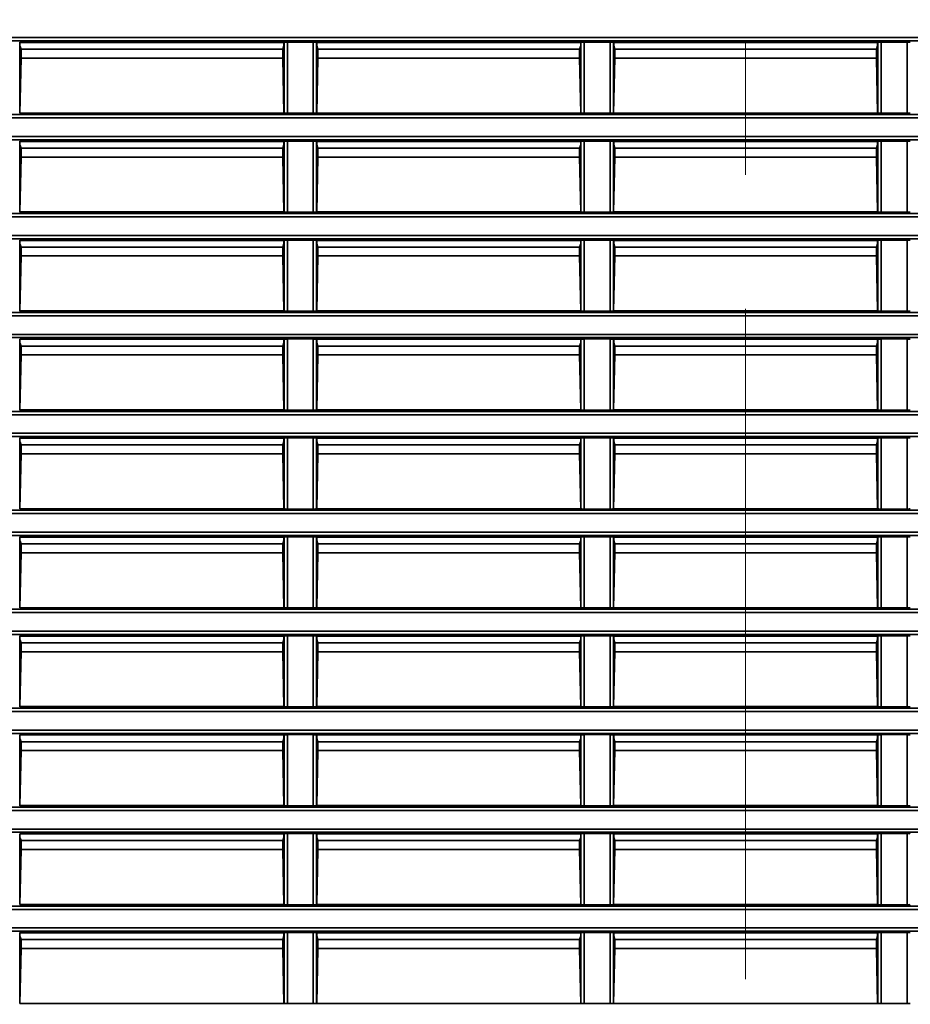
# Model space of a CAD drawing. Header units: millimetres. Extents: x 0 to 1118, y 0 to 864.
# Tile 211 of 250: x 976 to 993, y 464 to 482. Entities that reach past the tile are written whole.
import ezdxf

# ---------------------------------------------------------------- set-up
doc = ezdxf.new("R2010")
doc.units = ezdxf.units.MM
doc.linetypes.add('CENTERX2', pattern=[20.32, 12.7, -2.54, 2.54, -2.54])
doc.styles.add('SLDTEXTSTYLE0', font='TXT', dxfattribs={"width": 0.605})
doc.dimstyles.new('SLDDIMSTYLE3', dxfattribs={"dimtxt": 4.233333, "dimasz": 4.572, "dimexe": 0, "dimexo": 0.0625, "dimgap": 1.058333, "dimtad": 0, "dimtih": 1, "dimtoh": 1, "dimdec": 1, "dimlfac": 4, "dimrnd": 1e-09, "dimzin": 4, "dimdsep": 46, "dimtxsty": 'SLDTEXTSTYLE0', "dimsah": 1, "dimcen": 0.09, "dimadec": 0, "dimazin": 1, "dimtfac": 1, "dimtofl": 0, "dimtmove": 0, "dimatfit": 3, "dimfxl": 1, "dimfrac": 2, "dimtolj": 1, "dimtzin": 12, "dimarcsym": 0})

# ---------------------------------------------------------------- blocks, each defined once
blk = doc.blocks.new('_D_21')
at = {"color": 7, "linetype": 'Continuous', "lineweight": 0}
for p, q in [((934.937, 497.024), (1079.54, 497.024)), ((1077.94, 497.024), (1077.94, 476.868)), ((1085.54, 475.898), (1084.084, 475.898)), ((1084.084, 475.898), (1084.084, 469.401)), ((1093.624, 475.898), (1095.079, 475.898)), ((1095.079, 475.898), (1095.079, 469.401)), ((1084.084, 469.401), (1085.54, 469.401)), ((1095.079, 469.401), (1093.624, 469.401)), ((1077.94, 448.274), (1077.94, 468.431)), ((934.937, 448.274), (1079.54, 448.274))]:
    blk.add_line(p, q, dxfattribs=at)
at = {"color": 7, "linetype": 'Continuous', "lineweight": 18}
for points in [[(1077.94, 497.024), (1077.178, 492.452), (1078.702, 492.452)], [(1077.94, 448.274), (1078.702, 452.846), (1077.178, 452.846)]]:
    blk.add_solid(points, dxfattribs=at)
at = {"color": 7, "linetype": 'Continuous', "lineweight": 18, "char_height": 4.2333, "attachment_point": 1, "style": 'SLDTEXTSTYLE0'}
for s, insert in [('3X', (1059.346, 474.858)), ('195.0', (1068.077, 474.858)), ('7.7', (1085.54, 474.858))]:
    blk.add_mtext(s, dxfattribs=dict(at, insert=insert))

msp = doc.modelspace()

# ---------------------------------------------------------------- linework, layer by layer
at = {"color": 7, "linetype": 'CENTERX2', "lineweight": 18}
msp.add_line((989.587, 497.024), (989.587, 448.274), dxfattribs=at)
at = {"color": 7, "linetype": 'Continuous', "lineweight": 35}
for p, q in [((930.212, 481.848), (1048.962, 481.848)), ((1048.962, 481.786), (930.212, 481.786)), ((975.832, 481.759), (975.837, 481.755)), ((975.832, 481.759), (975.832, 480.414)), ((980.837, 481.755), (975.837, 481.755)), ((975.837, 481.703), (975.837, 481.755)), ((975.837, 481.69), (975.837, 481.703)), ((975.858, 481.627), (975.837, 481.69)), ((980.816, 481.627), (980.837, 481.69)), ((980.837, 481.755), (980.842, 481.759)), ((980.837, 481.755), (980.837, 481.703)), ((980.837, 481.703), (980.837, 481.69)), ((980.842, 480.414), (980.842, 481.759)), ((980.904, 481.761), (981.395, 481.761)), ((980.904, 481.761), (980.904, 480.413)), ((981.395, 480.413), (981.395, 481.761)), ((981.457, 481.759), (981.462, 481.755)), ((981.457, 481.759), (981.457, 480.414)), ((986.462, 481.755), (981.462, 481.755)), ((981.462, 481.703), (981.462, 481.755)), ((981.462, 481.69), (981.462, 481.703)), ((981.483, 481.627), (981.462, 481.69)), ((986.441, 481.627), (986.462, 481.69)), ((986.462, 481.755), (986.467, 481.759)), ((986.462, 481.755), (986.462, 481.703)), ((986.462, 481.703), (986.462, 481.69)), ((986.467, 480.414), (986.467, 481.759)), ((986.529, 481.761), (987.02, 481.761)), ((986.529, 481.761), (986.529, 480.413)), ((987.02, 480.413), (987.02, 481.761)), ((987.082, 481.759), (987.087, 481.755)), ((987.082, 481.759), (987.082, 480.414)), ((992.087, 481.755), (987.087, 481.755)), ((987.087, 481.703), (987.087, 481.755)), ((987.087, 481.69), (987.087, 481.703)), ((987.108, 481.627), (987.087, 481.69)), ((992.066, 481.627), (992.087, 481.69)), ((992.087, 481.755), (992.092, 481.759)), ((992.087, 481.755), (992.087, 481.703)), ((992.087, 481.703), (992.087, 481.69)), ((992.092, 480.414), (992.092, 481.759)), ((992.154, 481.761), (992.645, 481.761)), ((992.154, 481.761), (992.154, 480.413)), ((992.645, 480.413), (992.645, 481.761)), ((975.858, 481.627), (975.858, 481.459)), ((980.816, 481.627), (975.858, 481.627)), ((980.816, 481.459), (980.816, 481.627)), ((981.483, 481.627), (981.483, 481.459)), ((986.441, 481.627), (981.483, 481.627)), ((986.441, 481.459), (986.441, 481.627)), ((987.108, 481.627), (987.108, 481.459)), ((992.066, 481.627), (987.108, 481.627)), ((992.066, 481.459), (992.066, 481.627)), ((975.858, 481.459), (975.836, 480.418)), ((980.816, 481.459), (975.858, 481.459)), ((980.838, 480.418), (980.816, 481.459)), ((981.483, 481.459), (981.461, 480.418)), ((986.441, 481.459), (981.483, 481.459)), ((986.463, 480.418), (986.441, 481.459)), ((987.108, 481.459), (987.086, 480.418)), ((992.066, 481.459), (987.108, 481.459)), ((992.088, 480.418), (992.066, 481.459)), ((930.212, 480.388), (1048.962, 480.388)), ((975.836, 480.418), (975.832, 480.414)), ((980.838, 480.418), (975.836, 480.418)), ((980.842, 480.414), (980.838, 480.418)), ((981.395, 480.413), (980.904, 480.413)), ((981.461, 480.418), (981.457, 480.414)), ((986.463, 480.418), (981.461, 480.418)), ((986.467, 480.414), (986.463, 480.418)), ((987.02, 480.413), (986.529, 480.413)), ((987.086, 480.418), (987.082, 480.414)), ((992.088, 480.418), (987.086, 480.418)), ((992.092, 480.414), (992.088, 480.418)), ((992.645, 480.413), (992.154, 480.413)), ((1048.962, 480.325), (930.212, 480.325)), ((930.212, 479.973), (1048.962, 479.973)), ((1048.962, 479.911), (930.212, 479.911)), ((975.832, 479.884), (975.837, 479.88)), ((975.832, 479.884), (975.832, 478.539)), ((980.837, 479.88), (975.837, 479.88)), ((975.837, 479.828), (975.837, 479.88)), ((975.837, 479.815), (975.837, 479.828)), ((975.858, 479.752), (975.837, 479.815)), ((980.816, 479.752), (980.837, 479.815)), ((980.837, 479.88), (980.842, 479.884)), ((980.837, 479.88), (980.837, 479.828)), ((980.837, 479.828), (980.837, 479.815)), ((980.842, 478.539), (980.842, 479.884)), ((980.904, 479.886), (981.395, 479.886)), ((980.904, 479.886), (980.904, 478.538)), ((981.395, 478.538), (981.395, 479.886)), ((981.457, 479.884), (981.462, 479.88)), ((981.457, 479.884), (981.457, 478.539)), ((986.462, 479.88), (981.462, 479.88)), ((981.462, 479.828), (981.462, 479.88)), ((981.462, 479.815), (981.462, 479.828)), ((981.483, 479.752), (981.462, 479.815)), ((986.441, 479.752), (986.462, 479.815)), ((986.462, 479.88), (986.467, 479.884)), ((986.462, 479.88), (986.462, 479.828)), ((986.462, 479.828), (986.462, 479.815)), ((986.467, 478.539), (986.467, 479.884)), ((986.529, 479.886), (987.02, 479.886)), ((986.529, 479.886), (986.529, 478.538)), ((987.02, 478.538), (987.02, 479.886)), ((987.082, 479.884), (987.087, 479.88)), ((987.082, 479.884), (987.082, 478.539)), ((992.087, 479.88), (987.087, 479.88)), ((987.087, 479.828), (987.087, 479.88)), ((987.087, 479.815), (987.087, 479.828)), ((987.108, 479.752), (987.087, 479.815)), ((992.066, 479.752), (992.087, 479.815)), ((992.087, 479.88), (992.092, 479.884)), ((992.087, 479.88), (992.087, 479.828)), ((992.087, 479.828), (992.087, 479.815)), ((992.092, 478.539), (992.092, 479.884)), ((992.154, 479.886), (992.645, 479.886)), ((992.154, 479.886), (992.154, 478.538)), ((992.645, 478.538), (992.645, 479.886)), ((975.858, 479.752), (975.858, 479.584)), ((980.816, 479.752), (975.858, 479.752)), ((980.816, 479.584), (980.816, 479.752)), ((981.483, 479.752), (981.483, 479.584)), ((986.441, 479.752), (981.483, 479.752)), ((986.441, 479.584), (986.441, 479.752)), ((987.108, 479.752), (987.108, 479.584)), ((992.066, 479.752), (987.108, 479.752)), ((992.066, 479.584), (992.066, 479.752)), ((975.858, 479.584), (975.836, 478.543)), ((980.816, 479.584), (975.858, 479.584)), ((980.838, 478.543), (980.816, 479.584)), ((981.483, 479.584), (981.461, 478.543)), ((986.441, 479.584), (981.483, 479.584)), ((986.463, 478.543), (986.441, 479.584)), ((987.108, 479.584), (987.086, 478.543)), ((992.066, 479.584), (987.108, 479.584)), ((992.088, 478.543), (992.066, 479.584)), ((934.055, 478.513), (1048.962, 478.513)), ((975.836, 478.543), (975.832, 478.539)), ((980.838, 478.543), (975.836, 478.543)), ((980.842, 478.539), (980.838, 478.543)), ((981.395, 478.538), (980.904, 478.538)), ((981.461, 478.543), (981.457, 478.539)), ((986.463, 478.543), (981.461, 478.543)), ((986.467, 478.539), (986.463, 478.543)), ((987.02, 478.538), (986.529, 478.538)), ((987.086, 478.543), (987.082, 478.539)), ((992.088, 478.543), (987.086, 478.543)), ((992.092, 478.539), (992.088, 478.543)), ((992.645, 478.538), (992.154, 478.538)), ((1048.962, 478.45), (934.009, 478.45)), ((934.242, 478.098), (1048.962, 478.098)), ((1048.962, 478.036), (934.401, 478.036)), ((975.832, 478.009), (975.837, 478.005)), ((975.832, 478.009), (975.832, 476.664)), ((980.837, 478.005), (975.837, 478.005)), ((975.837, 477.953), (975.837, 478.005)), ((975.837, 477.94), (975.837, 477.953)), ((975.858, 477.877), (975.837, 477.94)), ((980.816, 477.877), (980.837, 477.94)), ((980.837, 478.005), (980.842, 478.009)), ((980.837, 478.005), (980.837, 477.953)), ((980.837, 477.953), (980.837, 477.94)), ((980.842, 476.664), (980.842, 478.009)), ((980.904, 478.011), (981.395, 478.011)), ((980.904, 478.011), (980.904, 476.663)), ((981.395, 476.663), (981.395, 478.011)), ((981.457, 478.009), (981.462, 478.005)), ((981.457, 478.009), (981.457, 476.664)), ((986.462, 478.005), (981.462, 478.005)), ((981.462, 477.953), (981.462, 478.005)), ((981.462, 477.94), (981.462, 477.953)), ((981.483, 477.877), (981.462, 477.94)), ((986.441, 477.877), (986.462, 477.94)), ((986.462, 478.005), (986.467, 478.009)), ((986.462, 478.005), (986.462, 477.953)), ((986.462, 477.953), (986.462, 477.94)), ((986.467, 476.664), (986.467, 478.009)), ((986.529, 478.011), (987.02, 478.011)), ((986.529, 478.011), (986.529, 476.663)), ((987.02, 476.663), (987.02, 478.011)), ((987.082, 478.009), (987.087, 478.005)), ((987.082, 478.009), (987.082, 476.664)), ((992.087, 478.005), (987.087, 478.005)), ((987.087, 477.953), (987.087, 478.005)), ((987.087, 477.94), (987.087, 477.953)), ((987.108, 477.877), (987.087, 477.94)), ((992.066, 477.877), (992.087, 477.94)), ((992.087, 478.005), (992.092, 478.009)), ((992.087, 478.005), (992.087, 477.953)), ((992.087, 477.953), (992.087, 477.94)), ((992.092, 476.664), (992.092, 478.009)), ((992.154, 478.011), (992.645, 478.011)), ((992.154, 478.011), (992.154, 476.663)), ((992.645, 476.663), (992.645, 478.011)), ((975.858, 477.877), (975.858, 477.709)), ((980.816, 477.877), (975.858, 477.877)), ((980.816, 477.709), (980.816, 477.877)), ((981.483, 477.877), (981.483, 477.709)), ((986.441, 477.877), (981.483, 477.877)), ((986.441, 477.709), (986.441, 477.877)), ((987.108, 477.877), (987.108, 477.709)), ((992.066, 477.877), (987.108, 477.877)), ((992.066, 477.709), (992.066, 477.877)), ((975.858, 477.709), (975.836, 476.668)), ((980.816, 477.709), (975.858, 477.709)), ((980.838, 476.668), (980.816, 477.709)), ((981.483, 477.709), (981.461, 476.668)), ((986.441, 477.709), (981.483, 477.709)), ((986.463, 476.668), (986.441, 477.709)), ((987.108, 477.709), (987.086, 476.668)), ((992.066, 477.709), (987.108, 477.709)), ((992.088, 476.668), (992.066, 477.709)), ((934.048, 476.638), (1048.962, 476.638)), ((975.836, 476.668), (975.832, 476.664)), ((980.838, 476.668), (975.836, 476.668)), ((980.842, 476.664), (980.838, 476.668)), ((981.395, 476.663), (980.904, 476.663)), ((981.461, 476.668), (981.457, 476.664)), ((986.463, 476.668), (981.461, 476.668)), ((986.467, 476.664), (986.463, 476.668)), ((987.02, 476.663), (986.529, 476.663)), ((987.086, 476.668), (987.082, 476.664)), ((992.088, 476.668), (987.086, 476.668)), ((992.092, 476.664), (992.088, 476.668)), ((992.645, 476.663), (992.154, 476.663)), ((1048.962, 476.575), (933.7, 476.575)), ((930.212, 476.223), (1048.962, 476.223)), ((1048.962, 476.161), (930.212, 476.161)), ((975.832, 476.134), (975.837, 476.13)), ((975.832, 476.134), (975.832, 474.789)), ((980.837, 476.13), (975.837, 476.13)), ((975.837, 476.078), (975.837, 476.13)), ((975.837, 476.065), (975.837, 476.078)), ((980.837, 476.13), (980.842, 476.134)), ((980.837, 476.13), (980.837, 476.078)), ((980.837, 476.078), (980.837, 476.065)), ((980.842, 474.789), (980.842, 476.134)), ((980.904, 476.136), (981.395, 476.136)), ((980.904, 476.136), (980.904, 474.788)), ((981.395, 474.788), (981.395, 476.136)), ((981.457, 476.134), (981.462, 476.13)), ((981.457, 476.134), (981.457, 474.789)), ((986.462, 476.13), (981.462, 476.13)), ((981.462, 476.078), (981.462, 476.13)), ((981.462, 476.065), (981.462, 476.078)), ((986.462, 476.13), (986.467, 476.134)), ((986.462, 476.13), (986.462, 476.078)), ((986.462, 476.078), (986.462, 476.065)), ((986.467, 474.789), (986.467, 476.134)), ((986.529, 476.136), (987.02, 476.136)), ((986.529, 476.136), (986.529, 474.788)), ((987.02, 474.788), (987.02, 476.136)), ((987.082, 476.134), (987.087, 476.13)), ((987.082, 476.134), (987.082, 474.789)), ((992.087, 476.13), (987.087, 476.13)), ((987.087, 476.078), (987.087, 476.13)), ((987.087, 476.065), (987.087, 476.078)), ((992.087, 476.13), (992.092, 476.134)), ((992.087, 476.13), (992.087, 476.078)), ((992.087, 476.078), (992.087, 476.065)), ((992.092, 474.789), (992.092, 476.134)), ((992.154, 476.136), (992.645, 476.136)), ((992.154, 476.136), (992.154, 474.788)), ((992.645, 474.788), (992.645, 476.136)), ((975.858, 476.002), (975.837, 476.065)), ((975.858, 476.002), (975.858, 475.834)), ((980.816, 476.002), (975.858, 476.002)), ((980.816, 476.002), (980.837, 476.065)), ((980.816, 475.834), (980.816, 476.002)), ((981.483, 476.002), (981.462, 476.065)), ((981.483, 476.002), (981.483, 475.834)), ((986.441, 476.002), (981.483, 476.002)), ((986.441, 476.002), (986.462, 476.065)), ((986.441, 475.834), (986.441, 476.002)), ((987.108, 476.002), (987.087, 476.065)), ((987.108, 476.002), (987.108, 475.834)), ((992.066, 476.002), (987.108, 476.002)), ((992.066, 476.002), (992.087, 476.065)), ((992.066, 475.834), (992.066, 476.002)), ((975.858, 475.834), (975.836, 474.793)), ((980.816, 475.834), (975.858, 475.834)), ((980.838, 474.793), (980.816, 475.834)), ((981.483, 475.834), (981.461, 474.793)), ((986.441, 475.834), (981.483, 475.834)), ((986.463, 474.793), (986.441, 475.834)), ((987.108, 475.834), (987.086, 474.793)), ((992.066, 475.834), (987.108, 475.834)), ((992.088, 474.793), (992.066, 475.834)), ((930.212, 474.763), (1048.962, 474.763)), ((975.836, 474.793), (975.832, 474.789)), ((980.838, 474.793), (975.836, 474.793)), ((980.842, 474.789), (980.838, 474.793)), ((981.395, 474.788), (980.904, 474.788)), ((981.461, 474.793), (981.457, 474.789)), ((986.463, 474.793), (981.461, 474.793)), ((986.467, 474.789), (986.463, 474.793)), ((987.02, 474.788), (986.529, 474.788)), ((987.086, 474.793), (987.082, 474.789)), ((992.088, 474.793), (987.086, 474.793)), ((992.092, 474.789), (992.088, 474.793)), ((992.645, 474.788), (992.154, 474.788)), ((1048.962, 474.7), (930.212, 474.7)), ((930.212, 474.348), (1048.962, 474.348)), ((1048.962, 474.286), (930.212, 474.286)), ((975.832, 474.259), (975.837, 474.255)), ((975.832, 474.259), (975.832, 472.914)), ((980.837, 474.255), (975.837, 474.255)), ((975.837, 474.203), (975.837, 474.255)), ((975.837, 474.19), (975.837, 474.203)), ((980.837, 474.255), (980.842, 474.259)), ((980.837, 474.255), (980.837, 474.203)), ((980.837, 474.203), (980.837, 474.19)), ((980.842, 472.914), (980.842, 474.259)), ((980.904, 474.261), (981.395, 474.261)), ((980.904, 474.261), (980.904, 472.913)), ((981.395, 472.913), (981.395, 474.261)), ((981.457, 474.259), (981.462, 474.255)), ((981.457, 474.259), (981.457, 472.914)), ((986.462, 474.255), (981.462, 474.255)), ((981.462, 474.203), (981.462, 474.255)), ((981.462, 474.19), (981.462, 474.203)), ((986.462, 474.255), (986.467, 474.259)), ((986.462, 474.255), (986.462, 474.203)), ((986.462, 474.203), (986.462, 474.19)), ((986.467, 472.914), (986.467, 474.259)), ((986.529, 474.261), (987.02, 474.261)), ((986.529, 474.261), (986.529, 472.913)), ((987.02, 472.913), (987.02, 474.261)), ((987.082, 474.259), (987.087, 474.255)), ((987.082, 474.259), (987.082, 472.914)), ((992.087, 474.255), (987.087, 474.255)), ((987.087, 474.203), (987.087, 474.255)), ((987.087, 474.19), (987.087, 474.203)), ((992.087, 474.255), (992.092, 474.259)), ((992.087, 474.255), (992.087, 474.203)), ((992.087, 474.203), (992.087, 474.19)), ((992.092, 472.914), (992.092, 474.259)), ((992.154, 474.261), (992.645, 474.261)), ((992.154, 474.261), (992.154, 472.913)), ((992.645, 472.913), (992.645, 474.261)), ((975.858, 474.127), (975.837, 474.19)), ((975.858, 474.127), (975.858, 473.959)), ((980.816, 474.127), (975.858, 474.127)), ((980.816, 474.127), (980.837, 474.19)), ((980.816, 473.959), (980.816, 474.127)), ((981.483, 474.127), (981.462, 474.19)), ((981.483, 474.127), (981.483, 473.959)), ((986.441, 474.127), (981.483, 474.127)), ((986.441, 474.127), (986.462, 474.19)), ((986.441, 473.959), (986.441, 474.127)), ((987.108, 474.127), (987.087, 474.19)), ((987.108, 474.127), (987.108, 473.959)), ((992.066, 474.127), (987.108, 474.127)), ((992.066, 474.127), (992.087, 474.19)), ((992.066, 473.959), (992.066, 474.127)), ((975.858, 473.959), (975.836, 472.918)), ((980.816, 473.959), (975.858, 473.959)), ((980.838, 472.918), (980.816, 473.959)), ((981.483, 473.959), (981.461, 472.918)), ((986.441, 473.959), (981.483, 473.959)), ((986.463, 472.918), (986.441, 473.959)), ((987.108, 473.959), (987.086, 472.918)), ((992.066, 473.959), (987.108, 473.959)), ((992.088, 472.918), (992.066, 473.959)), ((975.836, 472.918), (975.832, 472.914)), ((980.838, 472.918), (975.836, 472.918)), ((980.842, 472.914), (980.838, 472.918)), ((981.395, 472.913), (980.904, 472.913)), ((981.461, 472.918), (981.457, 472.914)), ((986.463, 472.918), (981.461, 472.918)), ((986.467, 472.914), (986.463, 472.918)), ((987.02, 472.913), (986.529, 472.913)), ((987.086, 472.918), (987.082, 472.914)), ((992.088, 472.918), (987.086, 472.918)), ((992.092, 472.914), (992.088, 472.918)), ((992.645, 472.913), (992.154, 472.913)), ((1019.626, 472.825), (970.798, 472.825)), ((970.848, 472.888), (1019.576, 472.888)), ((970.798, 472.473), (1019.626, 472.473)), ((1019.576, 472.411), (970.848, 472.411)), ((975.832, 472.384), (975.837, 472.38)), ((975.832, 472.384), (975.832, 471.039)), ((980.837, 472.38), (975.837, 472.38)), ((975.837, 472.328), (975.837, 472.38)), ((980.837, 472.38), (980.842, 472.384)), ((980.837, 472.38), (980.837, 472.328)), ((980.842, 471.039), (980.842, 472.384)), ((980.904, 472.386), (981.395, 472.386)), ((980.904, 472.386), (980.904, 471.038)), ((981.395, 471.038), (981.395, 472.386)), ((981.457, 472.384), (981.462, 472.38)), ((981.457, 472.384), (981.457, 471.039)), ((986.462, 472.38), (981.462, 472.38)), ((981.462, 472.328), (981.462, 472.38)), ((986.462, 472.38), (986.467, 472.384)), ((986.462, 472.38), (986.462, 472.328)), ((986.467, 471.039), (986.467, 472.384)), ((986.529, 472.386), (987.02, 472.386)), ((986.529, 472.386), (986.529, 471.038)), ((987.02, 471.038), (987.02, 472.386)), ((987.082, 472.384), (987.087, 472.38)), ((987.082, 472.384), (987.082, 471.039)), ((992.087, 472.38), (987.087, 472.38)), ((987.087, 472.328), (987.087, 472.38)), ((992.087, 472.38), (992.092, 472.384)), ((992.087, 472.38), (992.087, 472.328)), ((992.092, 471.039), (992.092, 472.384)), ((992.154, 472.386), (992.645, 472.386)), ((992.154, 472.386), (992.154, 471.038)), ((992.645, 471.038), (992.645, 472.386)), ((975.837, 472.315), (975.837, 472.328)), ((975.858, 472.252), (975.837, 472.315)), ((975.858, 472.252), (975.858, 472.084)), ((980.816, 472.252), (975.858, 472.252)), ((980.816, 472.252), (980.837, 472.315)), ((980.816, 472.084), (980.816, 472.252)), ((980.837, 472.328), (980.837, 472.315)), ((981.462, 472.315), (981.462, 472.328)), ((981.483, 472.252), (981.462, 472.315)), ((981.483, 472.252), (981.483, 472.084)), ((986.441, 472.252), (981.483, 472.252)), ((986.441, 472.252), (986.462, 472.315)), ((986.441, 472.084), (986.441, 472.252)), ((986.462, 472.328), (986.462, 472.315)), ((987.087, 472.315), (987.087, 472.328)), ((987.108, 472.252), (987.087, 472.315)), ((987.108, 472.252), (987.108, 472.084)), ((992.066, 472.252), (987.108, 472.252)), ((992.066, 472.252), (992.087, 472.315)), ((992.066, 472.084), (992.066, 472.252)), ((992.087, 472.328), (992.087, 472.315)), ((975.858, 472.084), (975.836, 471.043)), ((980.816, 472.084), (975.858, 472.084)), ((980.838, 471.043), (980.816, 472.084)), ((981.483, 472.084), (981.461, 471.043)), ((986.441, 472.084), (981.483, 472.084)), ((986.463, 471.043), (986.441, 472.084)), ((987.108, 472.084), (987.086, 471.043)), ((992.066, 472.084), (987.108, 472.084)), ((992.088, 471.043), (992.066, 472.084)), ((975.836, 471.043), (975.832, 471.039)), ((980.838, 471.043), (975.836, 471.043)), ((980.842, 471.039), (980.838, 471.043)), ((981.395, 471.038), (980.904, 471.038)), ((981.461, 471.043), (981.457, 471.039)), ((986.463, 471.043), (981.461, 471.043)), ((986.467, 471.039), (986.463, 471.043)), ((987.02, 471.038), (986.529, 471.038)), ((987.086, 471.043), (987.082, 471.039)), ((992.088, 471.043), (987.086, 471.043)), ((992.092, 471.039), (992.088, 471.043)), ((992.645, 471.038), (992.154, 471.038)), ((930.212, 471.013), (1048.962, 471.013)), ((1048.962, 470.95), (930.212, 470.95)), ((930.212, 470.598), (1048.962, 470.598)), ((1048.962, 470.536), (930.212, 470.536)), ((975.832, 470.509), (975.837, 470.505)), ((975.832, 470.509), (975.832, 469.164)), ((980.837, 470.505), (975.837, 470.505)), ((975.837, 470.453), (975.837, 470.505)), ((980.837, 470.505), (980.842, 470.509)), ((980.837, 470.505), (980.837, 470.453)), ((980.842, 469.164), (980.842, 470.509)), ((980.904, 470.511), (981.395, 470.511)), ((980.904, 470.511), (980.904, 469.163)), ((981.395, 469.163), (981.395, 470.511)), ((981.457, 470.509), (981.462, 470.505)), ((981.457, 470.509), (981.457, 469.164)), ((986.462, 470.505), (981.462, 470.505)), ((981.462, 470.453), (981.462, 470.505)), ((986.462, 470.505), (986.467, 470.509)), ((986.462, 470.505), (986.462, 470.453)), ((986.467, 469.164), (986.467, 470.509)), ((986.529, 470.511), (987.02, 470.511)), ((986.529, 470.511), (986.529, 469.163)), ((987.02, 469.163), (987.02, 470.511)), ((987.082, 470.509), (987.087, 470.505)), ((987.082, 470.509), (987.082, 469.164)), ((992.087, 470.505), (987.087, 470.505)), ((987.087, 470.453), (987.087, 470.505)), ((992.087, 470.505), (992.092, 470.509)), ((992.087, 470.505), (992.087, 470.453)), ((992.092, 469.164), (992.092, 470.509)), ((992.154, 470.511), (992.645, 470.511)), ((992.154, 470.511), (992.154, 469.163)), ((992.645, 469.163), (992.645, 470.511)), ((975.837, 470.44), (975.837, 470.453)), ((975.858, 470.377), (975.837, 470.44)), ((975.858, 470.377), (975.858, 470.209)), ((980.816, 470.377), (975.858, 470.377)), ((980.816, 470.377), (980.837, 470.44)), ((980.816, 470.209), (980.816, 470.377)), ((980.837, 470.453), (980.837, 470.44)), ((981.462, 470.44), (981.462, 470.453)), ((981.483, 470.377), (981.462, 470.44)), ((981.483, 470.377), (981.483, 470.209)), ((986.441, 470.377), (981.483, 470.377)), ((986.441, 470.377), (986.462, 470.44)), ((986.441, 470.209), (986.441, 470.377)), ((986.462, 470.453), (986.462, 470.44)), ((987.087, 470.44), (987.087, 470.453)), ((987.108, 470.377), (987.087, 470.44)), ((987.108, 470.377), (987.108, 470.209)), ((992.066, 470.377), (987.108, 470.377)), ((992.066, 470.377), (992.087, 470.44)), ((992.066, 470.209), (992.066, 470.377)), ((992.087, 470.453), (992.087, 470.44)), ((975.858, 470.209), (975.836, 469.168)), ((980.816, 470.209), (975.858, 470.209)), ((980.838, 469.168), (980.816, 470.209)), ((981.483, 470.209), (981.461, 469.168)), ((986.441, 470.209), (981.483, 470.209)), ((986.463, 469.168), (986.441, 470.209)), ((987.108, 470.209), (987.086, 469.168)), ((992.066, 470.209), (987.108, 470.209)), ((992.088, 469.168), (992.066, 470.209)), ((975.836, 469.168), (975.832, 469.164)), ((980.838, 469.168), (975.836, 469.168)), ((980.842, 469.164), (980.838, 469.168)), ((981.395, 469.163), (980.904, 469.163)), ((981.461, 469.168), (981.457, 469.164)), ((986.463, 469.168), (981.461, 469.168)), ((986.467, 469.164), (986.463, 469.168)), ((987.02, 469.163), (986.529, 469.163)), ((987.086, 469.168), (987.082, 469.164)), ((992.088, 469.168), (987.086, 469.168)), ((992.092, 469.164), (992.088, 469.168)), ((992.645, 469.163), (992.154, 469.163)), ((930.212, 469.138), (1048.962, 469.138)), ((1048.962, 469.075), (930.212, 469.075)), ((933.7, 468.723), (1048.962, 468.723)), ((1048.962, 468.661), (934.048, 468.661)), ((975.832, 468.634), (975.837, 468.63)), ((975.832, 468.634), (975.832, 467.289)), ((980.837, 468.63), (975.837, 468.63)), ((975.837, 468.578), (975.837, 468.63)), ((980.837, 468.63), (980.842, 468.634)), ((980.837, 468.63), (980.837, 468.578)), ((980.842, 467.289), (980.842, 468.634)), ((980.904, 468.636), (981.395, 468.636)), ((980.904, 468.636), (980.904, 467.288)), ((981.395, 467.288), (981.395, 468.636)), ((981.457, 468.634), (981.462, 468.63)), ((981.457, 468.634), (981.457, 467.289)), ((986.462, 468.63), (981.462, 468.63)), ((981.462, 468.578), (981.462, 468.63)), ((986.462, 468.63), (986.467, 468.634)), ((986.462, 468.63), (986.462, 468.578)), ((986.467, 467.289), (986.467, 468.634)), ((986.529, 468.636), (987.02, 468.636)), ((986.529, 468.636), (986.529, 467.288)), ((987.02, 467.288), (987.02, 468.636)), ((987.082, 468.634), (987.087, 468.63)), ((987.082, 468.634), (987.082, 467.289)), ((992.087, 468.63), (987.087, 468.63)), ((987.087, 468.578), (987.087, 468.63)), ((992.087, 468.63), (992.092, 468.634)), ((992.087, 468.63), (992.087, 468.578)), ((992.092, 467.289), (992.092, 468.634)), ((992.154, 468.636), (992.645, 468.636)), ((992.154, 468.636), (992.154, 467.288)), ((992.645, 467.288), (992.645, 468.636)), ((975.837, 468.565), (975.837, 468.578)), ((975.858, 468.502), (975.837, 468.565)), ((975.858, 468.502), (975.858, 468.334)), ((980.816, 468.502), (975.858, 468.502)), ((980.816, 468.502), (980.837, 468.565)), ((980.816, 468.334), (980.816, 468.502)), ((980.837, 468.578), (980.837, 468.565)), ((981.462, 468.565), (981.462, 468.578)), ((981.483, 468.502), (981.462, 468.565)), ((981.483, 468.502), (981.483, 468.334)), ((986.441, 468.502), (981.483, 468.502)), ((986.441, 468.502), (986.462, 468.565)), ((986.441, 468.334), (986.441, 468.502)), ((986.462, 468.578), (986.462, 468.565)), ((987.087, 468.565), (987.087, 468.578)), ((987.108, 468.502), (987.087, 468.565)), ((987.108, 468.502), (987.108, 468.334)), ((992.066, 468.502), (987.108, 468.502)), ((992.066, 468.502), (992.087, 468.565)), ((992.066, 468.334), (992.066, 468.502)), ((992.087, 468.578), (992.087, 468.565)), ((975.858, 468.334), (975.836, 467.293)), ((980.816, 468.334), (975.858, 468.334)), ((980.838, 467.293), (980.816, 468.334)), ((981.483, 468.334), (981.461, 467.293)), ((986.441, 468.334), (981.483, 468.334)), ((986.463, 467.293), (986.441, 468.334)), ((987.108, 468.334), (987.086, 467.293)), ((992.066, 468.334), (987.108, 468.334)), ((992.088, 467.293), (992.066, 468.334)), ((1048.962, 467.2), (934.242, 467.2)), ((934.401, 467.263), (1048.962, 467.263)), ((975.836, 467.293), (975.832, 467.289)), ((980.838, 467.293), (975.836, 467.293)), ((980.842, 467.289), (980.838, 467.293)), ((981.395, 467.288), (980.904, 467.288)), ((981.461, 467.293), (981.457, 467.289)), ((986.463, 467.293), (981.461, 467.293)), ((986.467, 467.289), (986.463, 467.293)), ((987.02, 467.288), (986.529, 467.288)), ((987.086, 467.293), (987.082, 467.289)), ((992.088, 467.293), (987.086, 467.293)), ((992.092, 467.289), (992.088, 467.293)), ((992.645, 467.288), (992.154, 467.288)), ((934.009, 466.848), (1048.962, 466.848)), ((1048.962, 466.786), (934.055, 466.786)), ((975.832, 466.759), (975.837, 466.755)), ((975.832, 466.759), (975.832, 465.414)), ((980.837, 466.755), (975.837, 466.755)), ((975.837, 466.703), (975.837, 466.755)), ((980.837, 466.755), (980.842, 466.759)), ((980.837, 466.755), (980.837, 466.703)), ((980.842, 465.414), (980.842, 466.759)), ((980.904, 466.761), (981.395, 466.761)), ((980.904, 466.761), (980.904, 465.413)), ((981.395, 465.413), (981.395, 466.761)), ((981.457, 466.759), (981.462, 466.755)), ((981.457, 466.759), (981.457, 465.414)), ((986.462, 466.755), (981.462, 466.755)), ((981.462, 466.703), (981.462, 466.755)), ((986.462, 466.755), (986.467, 466.759)), ((986.462, 466.755), (986.462, 466.703)), ((986.467, 465.414), (986.467, 466.759)), ((986.529, 466.761), (987.02, 466.761)), ((986.529, 466.761), (986.529, 465.413)), ((987.02, 465.413), (987.02, 466.761)), ((987.082, 466.759), (987.087, 466.755)), ((987.082, 466.759), (987.082, 465.414)), ((992.087, 466.755), (987.087, 466.755)), ((987.087, 466.703), (987.087, 466.755)), ((992.087, 466.755), (992.092, 466.759)), ((992.087, 466.755), (992.087, 466.703)), ((992.092, 465.414), (992.092, 466.759)), ((992.154, 466.761), (992.645, 466.761)), ((992.154, 466.761), (992.154, 465.413)), ((992.645, 465.413), (992.645, 466.761)), ((975.837, 466.69), (975.837, 466.703)), ((975.858, 466.627), (975.837, 466.69)), ((975.858, 466.627), (975.858, 466.459)), ((980.816, 466.627), (975.858, 466.627)), ((980.816, 466.627), (980.837, 466.69)), ((980.816, 466.459), (980.816, 466.627)), ((980.837, 466.703), (980.837, 466.69)), ((981.462, 466.69), (981.462, 466.703)), ((981.483, 466.627), (981.462, 466.69)), ((981.483, 466.627), (981.483, 466.459)), ((986.441, 466.627), (981.483, 466.627)), ((986.441, 466.627), (986.462, 466.69)), ((986.441, 466.459), (986.441, 466.627)), ((986.462, 466.703), (986.462, 466.69)), ((987.087, 466.69), (987.087, 466.703)), ((987.108, 466.627), (987.087, 466.69)), ((987.108, 466.627), (987.108, 466.459)), ((992.066, 466.627), (987.108, 466.627)), ((992.066, 466.627), (992.087, 466.69)), ((992.066, 466.459), (992.066, 466.627)), ((992.087, 466.703), (992.087, 466.69)), ((975.858, 466.459), (975.836, 465.418)), ((980.816, 466.459), (975.858, 466.459)), ((980.838, 465.418), (980.816, 466.459)), ((981.483, 466.459), (981.461, 465.418)), ((986.441, 466.459), (981.483, 466.459)), ((986.463, 465.418), (986.441, 466.459)), ((987.108, 466.459), (987.086, 465.418)), ((992.066, 466.459), (987.108, 466.459)), ((992.088, 465.418), (992.066, 466.459)), ((930.212, 465.388), (1048.962, 465.388)), ((1048.962, 465.325), (930.212, 465.325)), ((975.836, 465.418), (975.832, 465.414)), ((980.838, 465.418), (975.836, 465.418)), ((980.842, 465.414), (980.838, 465.418)), ((981.395, 465.413), (980.904, 465.413)), ((981.461, 465.418), (981.457, 465.414)), ((986.463, 465.418), (981.461, 465.418)), ((986.467, 465.414), (986.463, 465.418)), ((987.02, 465.413), (986.529, 465.413)), ((987.086, 465.418), (987.082, 465.414)), ((992.088, 465.418), (987.086, 465.418)), ((992.092, 465.414), (992.088, 465.418)), ((992.645, 465.413), (992.154, 465.413)), ((930.212, 464.973), (1048.962, 464.973)), ((1048.962, 464.911), (930.212, 464.911)), ((975.832, 464.884), (975.837, 464.88)), ((975.832, 464.884), (975.832, 463.539)), ((980.837, 464.88), (975.837, 464.88)), ((975.837, 464.828), (975.837, 464.88)), ((980.837, 464.88), (980.842, 464.884)), ((980.837, 464.88), (980.837, 464.828)), ((980.842, 463.539), (980.842, 464.884)), ((980.904, 464.886), (981.395, 464.886)), ((980.904, 464.886), (980.904, 463.538)), ((981.395, 463.538), (981.395, 464.886)), ((981.457, 464.884), (981.462, 464.88)), ((981.457, 464.884), (981.457, 463.539)), ((986.462, 464.88), (981.462, 464.88)), ((981.462, 464.828), (981.462, 464.88)), ((986.462, 464.88), (986.467, 464.884)), ((986.462, 464.88), (986.462, 464.828)), ((986.467, 463.539), (986.467, 464.884)), ((986.529, 464.886), (987.02, 464.886)), ((986.529, 464.886), (986.529, 463.538)), ((987.02, 463.538), (987.02, 464.886)), ((987.082, 464.884), (987.087, 464.88)), ((987.082, 464.884), (987.082, 463.539)), ((992.087, 464.88), (987.087, 464.88)), ((987.087, 464.828), (987.087, 464.88)), ((992.087, 464.88), (992.092, 464.884)), ((992.087, 464.88), (992.087, 464.828)), ((992.092, 463.539), (992.092, 464.884)), ((992.154, 464.886), (992.645, 464.886)), ((992.154, 464.886), (992.154, 463.538)), ((992.645, 463.538), (992.645, 464.886)), ((975.837, 464.815), (975.837, 464.828)), ((975.858, 464.752), (975.837, 464.815)), ((975.858, 464.752), (975.858, 464.584)), ((980.816, 464.752), (975.858, 464.752)), ((980.816, 464.752), (980.837, 464.815)), ((980.816, 464.584), (980.816, 464.752)), ((980.837, 464.828), (980.837, 464.815)), ((981.462, 464.815), (981.462, 464.828)), ((981.483, 464.752), (981.462, 464.815)), ((981.483, 464.752), (981.483, 464.584)), ((986.441, 464.752), (981.483, 464.752)), ((986.441, 464.752), (986.462, 464.815)), ((986.441, 464.584), (986.441, 464.752)), ((986.462, 464.828), (986.462, 464.815)), ((987.087, 464.815), (987.087, 464.828)), ((987.108, 464.752), (987.087, 464.815)), ((987.108, 464.752), (987.108, 464.584)), ((992.066, 464.752), (987.108, 464.752)), ((992.066, 464.752), (992.087, 464.815)), ((992.066, 464.584), (992.066, 464.752)), ((992.087, 464.828), (992.087, 464.815)), ((975.858, 464.584), (975.836, 463.543)), ((980.816, 464.584), (975.858, 464.584)), ((980.838, 463.543), (980.816, 464.584)), ((981.483, 464.584), (981.461, 463.543)), ((986.441, 464.584), (981.483, 464.584)), ((986.463, 463.543), (986.441, 464.584)), ((987.108, 464.584), (987.086, 463.543)), ((992.066, 464.584), (987.108, 464.584)), ((992.088, 463.543), (992.066, 464.584)), ((975.836, 463.543), (975.832, 463.539)), ((980.838, 463.543), (975.836, 463.543)), ((980.842, 463.539), (980.838, 463.543)), ((981.395, 463.538), (980.904, 463.538)), ((981.461, 463.543), (981.457, 463.539)), ((986.463, 463.543), (981.461, 463.543)), ((986.467, 463.539), (986.463, 463.543)), ((987.02, 463.538), (986.529, 463.538)), ((987.086, 463.543), (987.082, 463.539)), ((992.088, 463.543), (987.086, 463.543)), ((992.092, 463.539), (992.088, 463.543)), ((992.645, 463.538), (992.154, 463.538))]:
    msp.add_line(p, q, dxfattribs=at)
for centre, start_param, end_param in [((980.904, 481.759), 1.570796, 3.124139), ((981.395, 481.759), 0.017453, 1.570796), ((986.529, 481.759), 1.570796, 3.124139), ((987.02, 481.759), 0.017453, 1.570796), ((992.154, 481.759), 1.570796, 3.124139), ((992.645, 481.759), 0.017453, 1.570796), ((980.904, 480.414), 3.159046, 4.712389), ((981.395, 480.414), 4.712389, 6.265732), ((986.529, 480.414), 3.159046, 4.712389), ((987.02, 480.414), 4.712389, 6.265732), ((992.154, 480.414), 3.159046, 4.712389), ((992.645, 480.414), 4.712389, 6.265732), ((980.904, 479.884), 1.570796, 3.124139), ((981.395, 479.884), 0.017453, 1.570796), ((986.529, 479.884), 1.570796, 3.124139), ((987.02, 479.884), 0.017453, 1.570796), ((992.154, 479.884), 1.570796, 3.124139), ((992.645, 479.884), 0.017453, 1.570796), ((980.904, 478.539), 3.159046, 4.712389), ((981.395, 478.539), 4.712389, 6.265732), ((986.529, 478.539), 3.159046, 4.712389), ((987.02, 478.539), 4.712389, 6.265732), ((992.154, 478.539), 3.159046, 4.712389), ((992.645, 478.539), 4.712389, 6.265732), ((980.904, 478.009), 1.570796, 3.124139), ((981.395, 478.009), 0.017453, 1.570796), ((986.529, 478.009), 1.570796, 3.124139), ((987.02, 478.009), 0.017453, 1.570796), ((992.154, 478.009), 1.570796, 3.124139), ((992.645, 478.009), 0.017453, 1.570796), ((980.904, 476.664), 3.159046, 4.712389), ((981.395, 476.664), 4.712389, 6.265732), ((986.529, 476.664), 3.159046, 4.712389), ((987.02, 476.664), 4.712389, 6.265732), ((992.154, 476.664), 3.159046, 4.712389), ((992.645, 476.664), 4.712389, 6.265732), ((980.904, 476.134), 1.570796, 3.124139), ((981.395, 476.134), 0.017453, 1.570796), ((986.529, 476.134), 1.570796, 3.124139), ((987.02, 476.134), 0.017453, 1.570796), ((992.154, 476.134), 1.570796, 3.124139), ((992.645, 476.134), 0.017453, 1.570796), ((980.904, 474.789), 3.159046, 4.712389), ((981.395, 474.789), 4.712389, 6.265732), ((986.529, 474.789), 3.159046, 4.712389), ((987.02, 474.789), 4.712389, 6.265732), ((992.154, 474.789), 3.159046, 4.712389), ((992.645, 474.789), 4.712389, 6.265732), ((980.904, 474.259), 1.570796, 3.124139), ((981.395, 474.259), 0.017453, 1.570796), ((986.529, 474.259), 1.570796, 3.124139), ((987.02, 474.259), 0.017453, 1.570796), ((992.154, 474.259), 1.570796, 3.124139), ((992.645, 474.259), 0.017453, 1.570796), ((980.904, 472.914), 3.159046, 4.712389), ((981.395, 472.914), 4.712389, 6.265732), ((986.529, 472.914), 3.159046, 4.712389), ((987.02, 472.914), 4.712389, 6.265732), ((992.154, 472.914), 3.159046, 4.712389), ((992.645, 472.914), 4.712389, 6.265732), ((980.904, 472.384), 1.570796, 3.124139), ((981.395, 472.384), 0.017453, 1.570796), ((986.529, 472.384), 1.570796, 3.124139), ((987.02, 472.384), 0.017453, 1.570796), ((992.154, 472.384), 1.570796, 3.124139), ((992.645, 472.384), 0.017453, 1.570796), ((980.904, 471.039), 3.159046, 4.712389), ((981.395, 471.039), 4.712389, 6.265732), ((986.529, 471.039), 3.159046, 4.712389), ((987.02, 471.039), 4.712389, 6.265732), ((992.154, 471.039), 3.159046, 4.712389), ((992.645, 471.039), 4.712389, 6.265732), ((980.904, 470.509), 1.570796, 3.124139), ((981.395, 470.509), 0.017453, 1.570796), ((986.529, 470.509), 1.570796, 3.124139), ((987.02, 470.509), 0.017453, 1.570796), ((992.154, 470.509), 1.570796, 3.124139), ((992.645, 470.509), 0.017453, 1.570796), ((980.904, 469.164), 3.159046, 4.712389), ((981.395, 469.164), 4.712389, 6.265732), ((986.529, 469.164), 3.159046, 4.712389), ((987.02, 469.164), 4.712389, 6.265732), ((992.154, 469.164), 3.159046, 4.712389), ((992.645, 469.164), 4.712389, 6.265732), ((980.904, 468.634), 1.570796, 3.124139), ((981.395, 468.634), 0.017453, 1.570796), ((986.529, 468.634), 1.570796, 3.124139), ((987.02, 468.634), 0.017453, 1.570796), ((992.154, 468.634), 1.570796, 3.124139), ((992.645, 468.634), 0.017453, 1.570796), ((980.904, 467.289), 3.159046, 4.712389), ((981.395, 467.289), 4.712389, 6.265732), ((986.529, 467.289), 3.159046, 4.712389), ((987.02, 467.289), 4.712389, 6.265732), ((992.154, 467.289), 3.159046, 4.712389), ((992.645, 467.289), 4.712389, 6.265732), ((980.904, 466.759), 1.570796, 3.124139), ((981.395, 466.759), 0.017453, 1.570796), ((986.529, 466.759), 1.570796, 3.124139), ((987.02, 466.759), 0.017453, 1.570796), ((992.154, 466.759), 1.570796, 3.124139), ((992.645, 466.759), 0.017453, 1.570796), ((980.904, 465.414), 3.159046, 4.712389), ((981.395, 465.414), 4.712389, 6.265732), ((986.529, 465.414), 3.159046, 4.712389), ((987.02, 465.414), 4.712389, 6.265732), ((992.154, 465.414), 3.159046, 4.712389), ((992.645, 465.414), 4.712389, 6.265732), ((980.904, 464.884), 1.570796, 3.124139), ((981.395, 464.884), 0.017453, 1.570796), ((986.529, 464.884), 1.570796, 3.124139), ((987.02, 464.884), 0.017453, 1.570796), ((992.154, 464.884), 1.570796, 3.124139), ((992.645, 464.884), 0.017453, 1.570796), ((980.904, 463.539), 3.159046, 4.712389), ((981.395, 463.539), 4.712389, 6.265732), ((986.529, 463.539), 3.159046, 4.712389), ((987.02, 463.539), 4.712389, 6.265732), ((992.154, 463.539), 3.159046, 4.712389), ((992.645, 463.539), 4.712389, 6.265732)]:
    msp.add_ellipse(centre, major_axis=(0.0625, 0), ratio=0.017455, start_param=start_param, end_param=end_param, dxfattribs=at)

# ---------------------------------------------------------------- dimensions: what is measured, and where the dimension line sits
at = {"color": 7, "linetype": 'Continuous', "lineweight": 18}
dim = msp.add_linear_dim(base=(1077.94, 448.274), p1=(933.337, 497.024), p2=(933.337, 448.274), angle=90, text='3X <>', dimstyle='SLDDIMSTYLE3', dxfattribs=at)
dim.commit()
dim.dimension.update_dxf_attribs({"geometry": '_D_21', "text_midpoint": (1077.94, 472.649), "dimtype": 160})

doc.saveas('drawing.dxf')
